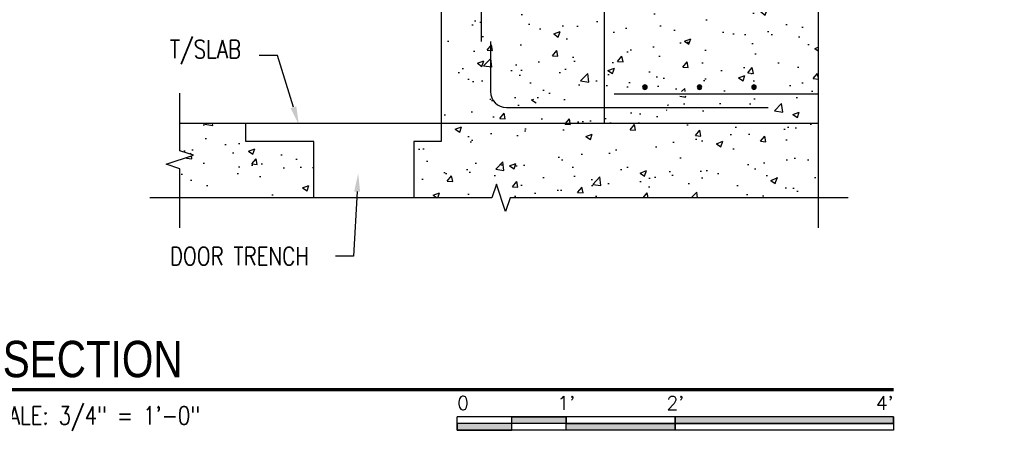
# Model space of a CAD drawing. Header units: inches. Extents: x 54 to 1490, y -286 to 93.
# Tile 3 of 22: x 273 to 382, y -28 to 17. Entities that reach past the tile are written whole.
import ezdxf
from ezdxf import colors
from ezdxf.entities.mleader import LeaderData, LeaderLine
from ezdxf.enums import TextEntityAlignment as Align
from ezdxf.math import Vec2, Vec3

# ---------------------------------------------------------------- set-up
doc = ezdxf.new("R2010")
doc.units = ezdxf.units.IN
doc.header["$MEASUREMENT"] = 0
for name, color, linetype in [('A-DETL-GENF', 3, 'Continuous'), ('A-DETL-WIDE', 4, 'Continuous'), ('A-FLOR', 5, 'Continuous'), ('A-FLOR-PATT', 8, 'Continuous'), ('A-WALL', 5, 'Continuous'), ('A-WALL-PATT', 8, 'Continuous'), ('G-ANNO-SYMB', 2, 'Continuous'), ('G-ANNO-TEXT', 2, 'Continuous'), ('S-ANNO-SYMB', 2, 'Continuous')]:
    doc.layers.add(name, color=color, linetype=linetype)
doc.styles.add('Annotative', font='romans.shx', dxfattribs={"width": 0.8, "height": 0.125})
doc.styles.add('Arial', font='romans.shx', dxfattribs={"width": 0.8})
doc.styles.add('TITLES', font='swiss.ttf', dxfattribs={"width": 0.8, "height": 0.25})
pattern_1 = [(50, (-513.4426, 5.676), (7.1726, -0.62752), [0.75, -8.25]), (355, (-513.4426, 5.676), (-1.387513, 7.52192), [0.6, -6.6]), (100.4514, (-512.845, 5.6235), (5.78509, 6.8944), [0.6374, -7.01142]), (46.1842, (-513.443, 7.676), (10.67241, -1.65519), [1.125, -12.375]), (96.6356, (-512.553, 7.538), (9.34662, 9.74119), [0.9561, -10.51714]), (351.1842, (-513.443, 7.676), (9.34662, 9.74119), [0.9, -9.9]), (21, (-512.4426, 7.176), (5.96907, -4.02619), [0.75, -8.25]), (326, (-512.4426, 7.176), (2.433153, 7.2515), [0.6, -6.6]), (71.4514, (-511.945, 6.84), (8.402224, 3.22531), [0.6374, -7.01142]), (37.5, (-513.4426, 5.6758), (0.1215986, 3.3289385), [0, -6.52, 0, -6.7, 0, -6.625]), (7.5, (-513.4426, 5.6758), (2.630695, 3.944117), [0, -3.82, 0, -6.37, 0, -2.525]), (327.5, (-515.6726, 5.6758), (5.338224, -0.225549), [0, -2.5, 0, -7.8, 0, -10.35]), (317.5, (-516.6726, 5.6758), (5.831862, 1.00105), [0, -3.25, 0, -5.18, 0, -7.35])]

# ---------------------------------------------------------------- blocks, each defined once
blk = doc.blocks.new('Reinforcing Bar Section_USACE - __4-599888-Section 14')
at = {"layer": 'A-DETL-GENF'}
blk.add_hatch(color=256, dxfattribs=at).paths.add_polyline_path([(873.26, 53.26), (873.36, 53.3), (873.43, 53.39), (873.46, 53.5), (873.43, 53.61), (873.36, 53.7), (873.26, 53.74), (873.15, 53.74), (873.05, 53.7), (872.98, 53.61), (872.96, 53.5), (872.98, 53.39), (873.05, 53.3), (873.15, 53.26)])
for start, end in [(0, 180), (180, 0)]:
    blk.add_arc((873.21, 53.5), 0.25, start, end, dxfattribs=at)
blk = doc.blocks.new('*U18')
for points in [[(-2.625, -0.188), (-2.25, -0.188), (-2.25, -0.2344), (-2.625, -0.2344)], [(-1.5, -0.2344), (0, -0.2344), (0, -0.1875), (-1.5, -0.1875)], [(-3, -0.2812), (-2.625, -0.2812), (-2.625, -0.2344), (-3, -0.2344)], [(-2.25, -0.2349), (-1.5, -0.2349), (-1.5, -0.2812), (-2.25, -0.2812)]]:
    blk.add_hatch(color=256).paths.add_polyline_path(points)
for p, q in [((0, -0.1875), (-3, -0.1875)), ((-3, -0.2812), (-3, -0.1875)), ((-2.625, -0.2807), (-2.625, -0.188)), ((-2.25, -0.2812), (-2.25, -0.1885)), ((-1.5, -0.2812), (-1.5, -0.1885)), ((0, -0.1875), (0, -0.2812)), ((0, -0.2344), (-3, -0.2344)), ((0, -0.2812), (-3, -0.2812))]:
    blk.add_line(p, q)
at = {"flags": 128}
for points in [[(-2.625, -0.188), (-2.25, -0.188), (-2.25, -0.2344), (-2.625, -0.2344), (-2.625, -0.188)], [(-1.5, -0.2344), (0, -0.2344), (0, -0.1875), (-1.5, -0.1875), (-1.5, -0.2344)], [(-3, -0.2812), (-2.625, -0.2812), (-2.625, -0.2344), (-3, -0.2344), (-3, -0.2812)], [(-2.25, -0.2349), (-1.5, -0.2349), (-1.5, -0.2812), (-2.25, -0.2812), (-2.25, -0.2349)]]:
    blk.add_lwpolyline(points, close=True, dxfattribs=at)
at = {"style": 'Arial'}
blk.add_text('0', height=0.0937, dxfattribs=at).set_placement((-3, -0.0937), align=Align.MIDDLE_LEFT)
for s, p in [("1'", (-2.25, -0.0937)), ("2'", (-1.5, -0.0937))]:
    blk.add_text(s, height=0.09375, dxfattribs=at).set_placement(p, align=Align.MIDDLE_CENTER)
blk.add_text("4'", height=0.09375, dxfattribs=at).set_placement((0, -0.0937), align=Align.MIDDLE_RIGHT)
blk = doc.blocks.new('*U15')
at = {"linetype": 'Continuous', "lineweight": 70}
blk.add_line((1.125, 0.625), (7.5, 0.625), dxfattribs=at)
at = {"style": 'Arial'}
blk.add_attdef('DRAWING_AREA_TITLE', text='', height=0.1875, dxfattribs=at).set_placement((1.3743, 0.6339), align=Align.BOTTOM_LEFT)
blk.add_attdef('X#', text='', height=0.1875, dxfattribs=at).set_placement((0.8125, 0.625), align=Align.MIDDLE_CENTER)
blk.add_attdef('SCALE:', text='', height=0.0938, dxfattribs=at).set_placement((1.3743, 0.5606), align=Align.TOP_LEFT)

msp = doc.modelspace()

# ---------------------------------------------------------------- hatches: boundary and pattern name
at = {"layer": 'A-FLOR-PATT', "lineweight": -3}
h = msp.add_hatch(dxfattribs=at)
h.set_pattern_fill('AR-CONC', color=8, style=0)
h.set_pattern_definition(pattern_1)
h.paths.add_polyline_path([(337.7634, -0.3242), (361.2634, -0.3242), (361.2634, 8.6758), (333.0706, 8.6758), (333.0706, 9.1758), (361.2634, 9.1758), (361.2634, 20.1758), (333.0706, 20.1824), (333.0706, 20.6758), (361.2634, 20.6758), (361.2634, 23.6758), (337.7634, 23.6758), (337.7634, 22.1758), (355.7634, 22.1758), (355.7634, 21.6758), (337.7634, 21.6758), (337.7634, 7.6758), (355.7634, 7.6758), (355.7634, 7.1758), (337.7634, 7.1758), (337.7634, 5.5141)])
h.paths.add_polyline_path([(333.7634, 9.4258), (333.6549, 9.4505), (333.5679, 9.5199), (333.5196, 9.6201), (333.5196, 9.7314), (333.5679, 9.8316), (333.6549, 9.901), (333.7634, 9.9258), (333.8718, 9.901), (333.9588, 9.8316), (334.0071, 9.7314), (334.0071, 9.6201), (333.9588, 9.5199), (333.8718, 9.4505)], flags=17)
h.paths.add_polyline_path([(338.7634, 9.4258), (338.6549, 9.4505), (338.5679, 9.5199), (338.5196, 9.6201), (338.5196, 9.7314), (338.5679, 9.8316), (338.6549, 9.901), (338.7634, 9.9258), (338.8718, 9.901), (338.9588, 9.8316), (339.0071, 9.7314), (339.0071, 9.6201), (338.9588, 9.5199), (338.8718, 9.4505)], flags=16)
h.paths.add_polyline_path([(350.7634, 9.4258), (350.6549, 9.4505), (350.5679, 9.5199), (350.5196, 9.6201), (350.5196, 9.7314), (350.5679, 9.8316), (350.6549, 9.901), (350.7634, 9.9258), (350.8718, 9.901), (350.9588, 9.8316), (351.0071, 9.7314), (351.0071, 9.6201), (350.9588, 9.5199), (350.8718, 9.4505)], flags=16)
h.paths.add_polyline_path([(344.7634, 9.4258), (344.6549, 9.4505), (344.5679, 9.5199), (344.5196, 9.6201), (344.5196, 9.7314), (344.5679, 9.8316), (344.6549, 9.901), (344.7634, 9.9258), (344.8718, 9.901), (344.9588, 9.8316), (345.0071, 9.7314), (345.0071, 9.6201), (344.9588, 9.5199), (344.8718, 9.4505)], flags=16)
h.paths.add_polyline_path([(356.7634, 9.4258), (356.6549, 9.4505), (356.5679, 9.5199), (356.5196, 9.6201), (356.5196, 9.7314), (356.5679, 9.8316), (356.6549, 9.901), (356.7634, 9.9258), (356.8718, 9.901), (356.9588, 9.8316), (357.0071, 9.7314), (357.0071, 9.6201), (356.9588, 9.5199), (356.8718, 9.4505)], flags=16)
h.paths.add_polyline_path([(338.7634, 19.4258), (338.6549, 19.4505), (338.5679, 19.5199), (338.5196, 19.6201), (338.5196, 19.7314), (338.5679, 19.8316), (338.6549, 19.901), (338.7634, 19.9258), (338.8718, 19.901), (338.9588, 19.8316), (339.0071, 19.7314), (339.0071, 19.6201), (338.9588, 19.5199), (338.8718, 19.4505)], flags=16)
h.paths.add_polyline_path([(333.7634, 19.4258), (333.6549, 19.4505), (333.5679, 19.5199), (333.5196, 19.6201), (333.5196, 19.7314), (333.5679, 19.8316), (333.6549, 19.901), (333.7634, 19.9258), (333.8718, 19.901), (333.9588, 19.8316), (334.0071, 19.7314), (334.0071, 19.6201), (333.9588, 19.5199), (333.8718, 19.4505)], flags=17)
h.paths.add_polyline_path([(344.7634, 19.4258), (344.6549, 19.4505), (344.5679, 19.5199), (344.5196, 19.6201), (344.5196, 19.7314), (344.5679, 19.8316), (344.6549, 19.901), (344.7634, 19.9258), (344.8718, 19.901), (344.9588, 19.8316), (345.0071, 19.7314), (345.0071, 19.6201), (344.9588, 19.5199), (344.8718, 19.4505)], flags=16)
h.paths.add_polyline_path([(350.7634, 19.4258), (350.6549, 19.4505), (350.5679, 19.5199), (350.5196, 19.6201), (350.5196, 19.7314), (350.5679, 19.8316), (350.6549, 19.901), (350.7634, 19.9258), (350.8718, 19.901), (350.9588, 19.8316), (351.0071, 19.7314), (351.0071, 19.6201), (350.9588, 19.5199), (350.8718, 19.4505)], flags=16)
h.paths.add_polyline_path([(356.7634, 19.4258), (356.6549, 19.4505), (356.5679, 19.5199), (356.5196, 19.6201), (356.5196, 19.7314), (356.5679, 19.8316), (356.6549, 19.901), (356.7634, 19.9258), (356.8718, 19.901), (356.9588, 19.8316), (357.0071, 19.7314), (357.0071, 19.6201), (356.9588, 19.5199), (356.8718, 19.4505)], flags=16)
h = msp.add_hatch(dxfattribs=at)
h.set_pattern_fill('AR-CONC', color=8, style=0)
h.set_pattern_definition(pattern_1)
h.paths.add_polyline_path([(326.8475, -4.0096), (327.3475, -2.5096), (361.2634, -2.5096), (361.2634, 5.6758), (319.7702, 5.6758), (319.7702, 3.6758), (316.7702, 3.6758), (316.7702, -2.5096), (325.3475, -2.5096), (325.8475, -1.0096), (326.4399, -2.787)])
h.paths.add_polyline_path([(295.0655, -2.5096), (305.7702, -2.5096), (305.7702, 3.6758), (298.2702, 3.6758), (298.2702, 5.6758), (291.0134, 5.6758), (291.0134, 2.6758), (292.5134, 2.1758), (289.5134, 1.1758), (291.0134, 0.6758), (291.0134, -2.5096), (292.5134, -2.5096)])
at = {"layer": 'A-WALL-PATT', "lineweight": -3}
h = msp.add_hatch(dxfattribs=at)
h.set_pattern_fill('AR-CONC', color=8, style=0)
h.set_pattern_definition(pattern_1)
h.paths.add_polyline_path([(337.7634, 5.6758), (337.7634, 7.1758), (331.2457, 7.2439), (330.7634, 7.4437), (330.3491, 7.7615), (330.0313, 8.1758), (329.8315, 8.6581), (329.7634, 9.1758), (329.7634, 14.6758), (330.2634, 14.6758), (330.2634, 9.1758), (330.3145, 8.7875), (330.4643, 8.4258), (330.7027, 8.1151), (331.0134, 7.8767), (331.3751, 7.7269), (337.7634, 7.6758), (337.7634, 21.6758), (330.7634, 21.6758), (330.3751, 21.6246), (330.0134, 21.4748), (329.7027, 21.2364), (329.4643, 20.9258), (329.3145, 20.564), (329.2634, 20.1758), (329.2634, 14.6758), (328.7634, 14.6758), (328.7634, 20.1758), (328.8315, 20.6934), (329.0313, 21.1758), (329.3491, 21.59), (329.7634, 21.9078), (330.2457, 22.1076), (330.7634, 22.1758), (337.7634, 22.1758), (337.7634, 23.6758), (319.7634, 23.6758), (319.7634, 5.6758), (331.2457, 5.6758)])
h.paths.add_polyline_path([(319.7634, 53.6758), (337.7634, 53.6758), (337.7634, 55.1758), (326.2634, 55.1758), (325.7457, 55.2439), (325.2634, 55.4437), (324.8459, 55.7658), (324.5313, 56.1758), (324.3292, 56.6758), (324.2634, 57.1758), (324.2634, 62.6758), (324.7634, 62.6758), (324.7634, 57.1758), (324.8145, 56.7875), (324.9643, 56.4258), (325.2027, 56.1151), (325.5134, 55.8767), (325.8751, 55.7269), (326.2634, 55.6758), (337.7634, 55.6758), (337.7634, 59.6758), (328.2634, 59.6758), (327.7457, 59.7439), (327.2634, 59.9437), (326.8491, 60.2615), (326.5313, 60.6758), (326.3315, 61.1581), (326.2634, 61.6758), (326.2634, 67.1758), (326.7634, 67.1758), (326.7634, 61.6758), (326.8145, 61.2875), (326.9643, 60.9258), (327.2027, 60.6151), (327.5134, 60.3767), (327.8751, 60.2269), (328.2634, 60.1758), (337.7634, 60.1758), (337.7634, 72.9258), (328.9396, 72.9258), (328.4396, 71.4258), (327.4396, 74.4258), (326.9396, 72.9258), (319.7634, 72.9258), (319.7634, 55.7658)])

# ---------------------------------------------------------------- linework, layer by layer
at = {"layer": 'A-DETL-WIDE', "lineweight": -3}
msp.add_line((338.8009, 8.9258), (361.2634, 8.9258), dxfattribs=at)
for points in [[(324.1978, 14.6758), (324.1978, 20.1758, -0.41421356), (325.9478, 21.9258), (355.7634, 21.9258)], [(325.1978, 14.6758), (325.1978, 9.1758, 0.41421356), (326.9478, 7.4258), (355.7634, 7.4258)]]:
    msp.add_lwpolyline(points, format="xyb", dxfattribs=at)
at = {"layer": 'A-FLOR', "lineweight": -3}
for p, q in [((361.2634, 5.6758), (291.0134, 5.6758)), ((298.2702, 3.6758), (298.2702, 5.6758)), ((319.7702, 5.6758), (319.7702, 3.6758)), ((305.7702, 3.6758), (298.2702, 3.6758)), ((305.7702, -2.5096), (305.7702, 3.6758)), ((319.7702, 3.6758), (316.7702, 3.6758)), ((316.7702, 3.6758), (316.7702, -2.5096))]:
    msp.add_line(p, q, dxfattribs=at)
at = {"layer": 'A-WALL', "lineweight": -3}
for p, q in [((337.7634, 5.6758), (337.7634, 21.6758)), ((319.7634, 20.6758), (319.7634, 5.6758))]:
    msp.add_line(p, q, dxfattribs=at)
at = {"layer": 'G-ANNO-SYMB', "lineweight": -3}
for p, q in [((361.2634, 33.9258), (361.2634, -5.8221)), ((291.0134, 2.6758), (291.0134, 8.9883)), ((289.5134, 1.1758), (292.5134, 2.1758)), ((292.5134, 2.1758), (291.0134, 2.6758)), ((291.0134, 0.6758), (289.5134, 1.1758)), ((291.0134, -5.8221), (291.0134, 0.6758)), ((325.8475, -1.0096), (325.3475, -2.5096)), ((326.8475, -4.0096), (325.8475, -1.0096)), ((325.3475, -2.5096), (287.7009, -2.5096)), ((327.3475, -2.5096), (326.8475, -4.0096)), ((364.5759, -2.5096), (327.3475, -2.5096))]:
    msp.add_line(p, q, dxfattribs=at)

# ---------------------------------------------------------------- block references
at = {"layer": 'A-DETL-GENF', "lineweight": -3, "rotation": 270.0000000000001}
for p in [(288.6944, 882.8817), (294.6944, 882.8817), (300.6944, 882.8817)]:
    msp.add_blockref('Reinforcing Bar Section_USACE - __4-599888-Section 14', p, dxfattribs=at)
at = {"layer": 'S-ANNO-SYMB', "lineweight": -3}
ref = msp.add_blockref('*U15', (249.535, -33.5883), dxfattribs=dict(at, xscale=16, yscale=16, zscale=16))
ref.add_attrib('SCALE:', 'SCALE: 3/4" = 1\'-0" ', dxfattribs={"layer": '0', "height": 2, "style": 'Annotative', "width": 0.796875}).set_placement((269.4116, -25.4656), align=Align.TOP_LEFT)
ref.add_attrib('DRAWING_AREA_TITLE', 'SECTION', dxfattribs={"layer": '0', "height": 4, "style": 'TITLES', "width": 0.796875}).set_placement((271.5237, -23.4458), align=Align.BOTTOM_LEFT)
at = {"layer": 'S-ANNO-SYMB', "lineweight": -3, "xscale": 16, "yscale": 16, "zscale": 16}
msp.add_blockref('*U18', (369.535, -23.5883), dxfattribs=at)

# ---------------------------------------------------------------- leaders
at = {"layer": 'G-ANNO-TEXT', "lineweight": -3}
ml = msp.add_multileader_mtext('Standard', dxfattribs=at)
ml.set_content('T/SLAB', color=256, style='Annotative')
ml.set_leader_properties(color=1, linetype='ByLayer', lineweight=-1)
ml.build(insert=Vec2(0, 0))
ml.multileader.update_dxf_attribs({"text_left_attachment_type": 3, "text_right_attachment_type": 3, "dogleg_length": 0.125, "arrow_head_size": 2, "scale": 16})
ctx = ml.context
ctx.base_point, ctx.scale, ctx.char_height, ctx.arrow_head_size, ctx.landing_gap_size, ctx.plane_origin = Vec3(288.4906, 13.1379), 16, 2, 2, 1.44, Vec3(283.0431, 25.436)
ctx.left_attachment, ctx.right_attachment = 3, 3
notes = []
notes.append((ctx, [(1, (1, 1, 0), (301.7516, 13.1379), (-1, 0), 2, [(0, [(304.1112, 5.5369)], 0, [])])]))
ctx.mtext.insert, ctx.mtext.width, ctx.mtext.flow_direction = Vec3(289.9306, 14.8522), 23.260912, 5
ml = msp.add_multileader_mtext('Standard', dxfattribs=at)
ml.set_content('T/SLAB', color=256, style='Annotative')
ml.set_leader_properties(color=1, linetype='ByLayer', lineweight=-1)
ml.build(insert=Vec2(0, 0))
ml.multileader.update_dxf_attribs({"text_right_attachment_type": 3, "dogleg_length": 0.125, "arrow_head_size": 2, "scale": 16})
ctx = ml.context
ctx.base_point, ctx.scale, ctx.char_height, ctx.arrow_head_size, ctx.landing_gap_size, ctx.plane_origin = Vec3(116.6597, 8.8068), 16, 2, 2, 1.44, Vec3(117.4299, 23.9484)
ctx.right_attachment = 3
notes.append((ctx, [(1, (1, 1, 0), (129.9206, 8.4258), (-1, 0), 2, [(0, [(131.4268, -0.1925)], 0, [])])]))
ctx.mtext.insert, ctx.mtext.width, ctx.mtext.flow_direction = Vec3(118.0997, 10.1401), 23.260912, 5
ml = msp.add_multileader_mtext('Standard', dxfattribs=at)
ml.set_content('DOOR TRENCH', color=256, style='Annotative')
ml.set_leader_properties(color=1, linetype='ByLayer', lineweight=-1)
ml.build(insert=Vec2(0, 0))
ml.multileader.update_dxf_attribs({"text_left_attachment_type": 3, "text_right_attachment_type": 3, "dogleg_length": 0.125, "arrow_head_size": 2, "scale": 16})
ctx = ml.context
ctx.base_point, ctx.scale, ctx.char_height, ctx.arrow_head_size, ctx.landing_gap_size, ctx.plane_origin = Vec3(288.4906, -8.9272), 16, 2, 2, 1.44, Vec3(283.0431, 5.6658)
ctx.left_attachment, ctx.right_attachment = 3, 3
notes.append((ctx, [(1, (1, 1, 0), (310.1326, -8.9272), (-1, 0), 2, [(0, [(310.6389, 0.1664)], 0, [])])]))
ctx.mtext.insert, ctx.mtext.width, ctx.mtext.flow_direction = Vec3(289.9306, -7.9272), 23.260912, 5
for ctx, leaders in notes:
    for number, flags, end, landing, length, lines in leaders:
        leader = LeaderData()
        leader.index, (leader.has_last_leader_line, leader.has_dogleg_vector, leader.attachment_direction) = number, flags
        leader.last_leader_point, leader.dogleg_vector, leader.dogleg_length = Vec3(end), Vec3(landing), length
        for number, points, colour, breaks in lines:
            line = LeaderLine()
            line.index, line.vertices, line.color, line.breaks = number, Vec3.list(points), colors.encode_raw_color(colour), breaks
            leader.lines.append(line)
        ctx.leaders.append(leader)

doc.saveas('drawing.dxf')
